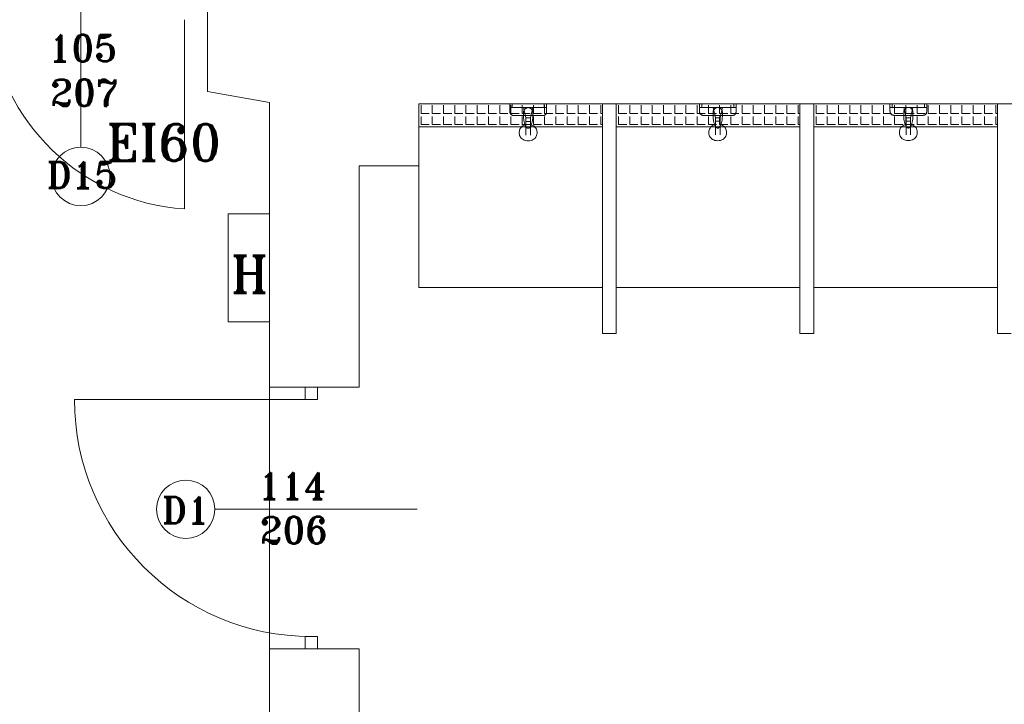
# Model space of a CAD drawing. Header units: millimetres. Extents: x -12354389001 to 271431, y -126469 to 48347.
# Tile 181 of 204: x -105454 to -105026, y -82434 to -82136. Entities that reach past the tile are written whole.
import ezdxf

# ---------------------------------------------------------------- set-up
doc = ezdxf.new("R2010")
doc.units = ezdxf.units.MM
doc.layers.get('0').update_dxf_attribs({"lineweight": 9})
for name, color, linetype, lineweight in [('ei30', 1, 'Continuous', 15), ('IS_Text_Odbiornikow_Therm', 7, 'Continuous', 5), ('koncepcja', 252, 'Continuous', 15), ('koncepcja linie przekrojowe', 252, 'Continuous', 20), ('LINIE PRZEKROJOWE', 7, 'Continuous', 13), ('OPISY', 255, 'Continuous', 9), ('stolarka', 252, 'Continuous', 9), ('WYPOSAZENIE', 7, 'Continuous', 15)]:
    doc.layers.add(name, color=color, linetype=linetype, lineweight=lineweight)
doc.styles.add('ROMANS-POTROJNY-0-8-W', font='ROMANT.SHX', dxfattribs={"width": 0.8})

# ---------------------------------------------------------------- blocks, each defined once
blk = doc.blocks.new('fds')
at = {"color": 252, "linetype": 'Continuous', "lineweight": 13}
for p, q in [((-9254.58, 22105.23), (-9254.58, 22152.23)), ((-9254.58, 22152.23), (-9236.58, 22152.23)), ((-9236.58, 22152.23), (-9236.58, 22105.23)), ((-9236.58, 22105.23), (-9254.58, 22105.23)), ((-9236.52, 22093.8), (-9236.52, 21977.8)), ((-9236.52, 21962.8), (-9236.52, 22078.2))]:
    blk.add_line(p, q, dxfattribs=at)
at = {"layer": 'koncepcja', "color": 252, "linetype": 'Continuous', "lineweight": 13}
for p, q in [((-9171.52, 22190.2), (-9171.52, 22200.2)), ((-9171.52, 22200.2), (-9091.52, 22200.2)), ((-9170.51, 22196.02), (-9170.51, 22199.58)), ((-9085.52, 22200.2), (-9005.52, 22200.2)), ((-8999.52, 22200.2), (-8919.52, 22200.2)), ((-9170.51, 22191.13), (-9170.51, 22194.69)), ((-9171.52, 22190.2), (-9171.52, 22190.2))]:
    blk.add_line(p, q, dxfattribs=at)
at = {"layer": 'koncepcja', "color": 7, "linetype": 'Continuous', "lineweight": 13}
for p, q in [((-9171.52, 22120.2), (-9171.52, 22200.2)), ((-9165.62, 22196.02), (-9165.62, 22199.58)), ((-9160.73, 22196.02), (-9160.73, 22199.58)), ((-9155.84, 22196.02), (-9155.84, 22199.58)), ((-9150.95, 22196.02), (-9150.95, 22199.58)), ((-9146.06, 22196.02), (-9146.06, 22199.58)), ((-9141.17, 22196.02), (-9141.17, 22199.58)), ((-9136.28, 22196.02), (-9136.28, 22199.58)), ((-9102.06, 22196.02), (-9102.06, 22199.58)), ((-9097.17, 22196.02), (-9097.17, 22199.58)), ((-9092.28, 22196.02), (-9092.28, 22199.58)), ((-9091.52, 22200.2), (-9091.52, 22190.2)), ((-9091.52, 22200.2), (-9091.52, 22120.2)), ((-9085.52, 22190.2), (-9085.52, 22200.2)), ((-9085.52, 22120.2), (-9085.52, 22200.2)), ((-9084.51, 22196.02), (-9084.51, 22199.58)), ((-9079.62, 22196.02), (-9079.62, 22199.58)), ((-9074.73, 22196.02), (-9074.73, 22199.58)), ((-9069.84, 22196.02), (-9069.84, 22199.58)), ((-9064.95, 22196.02), (-9064.95, 22199.58)), ((-9060.06, 22196.02), (-9060.06, 22199.58)), ((-9020.95, 22196.02), (-9020.95, 22199.58)), ((-9016.06, 22196.02), (-9016.06, 22199.58)), ((-9011.17, 22196.02), (-9011.17, 22199.58)), ((-9006.28, 22196.02), (-9006.28, 22199.58)), ((-9005.52, 22200.2), (-9005.52, 22190.2)), ((-9005.52, 22200.2), (-9005.52, 22120.2)), ((-8999.52, 22190.2), (-8999.52, 22200.2)), ((-8999.52, 22120.2), (-8999.52, 22200.2)), ((-8998.51, 22196.02), (-8998.51, 22199.58)), ((-8993.62, 22196.02), (-8993.62, 22199.58)), ((-8988.73, 22196.02), (-8988.73, 22199.58)), ((-8983.84, 22196.02), (-8983.84, 22199.58)), ((-8978.95, 22196.02), (-8978.95, 22199.58)), ((-8934.95, 22196.02), (-8934.95, 22199.58)), ((-8930.06, 22196.02), (-8930.06, 22199.58)), ((-8925.17, 22196.02), (-8925.17, 22199.58)), ((-8920.28, 22196.02), (-8920.28, 22199.58)), ((-8919.52, 22200.2), (-8919.52, 22190.2)), ((-8919.52, 22200.2), (-8919.52, 22120.2)), ((-9170.51, 22196.02), (-9166.95, 22196.02)), ((-9165.62, 22196.02), (-9162.06, 22196.02)), ((-9165.62, 22191.13), (-9165.62, 22194.69)), ((-9160.73, 22196.02), (-9157.17, 22196.02)), ((-9160.73, 22191.13), (-9160.73, 22194.69)), ((-9155.84, 22196.02), (-9152.28, 22196.02)), ((-9155.84, 22191.13), (-9155.84, 22194.69)), ((-9150.95, 22196.02), (-9147.4, 22196.02)), ((-9150.95, 22191.13), (-9150.95, 22194.69)), ((-9146.06, 22196.02), (-9142.51, 22196.02)), ((-9146.06, 22191.13), (-9146.06, 22194.69)), ((-9141.17, 22196.02), (-9137.62, 22196.02)), ((-9141.17, 22191.13), (-9141.17, 22194.69)), ((-9136.28, 22191.13), (-9136.28, 22194.69)), ((-9102.06, 22196.02), (-9098.5, 22196.02)), ((-9102.06, 22191.13), (-9102.06, 22194.69)), ((-9097.17, 22196.02), (-9093.61, 22196.02)), ((-9097.17, 22191.13), (-9097.17, 22194.69)), ((-9092.28, 22196.02), (-9091.52, 22196.02)), ((-9092.28, 22191.13), (-9092.28, 22194.69)), ((-9084.51, 22196.02), (-9080.95, 22196.02)), ((-9084.51, 22191.13), (-9084.51, 22194.69)), ((-9079.62, 22196.02), (-9076.06, 22196.02)), ((-9079.62, 22191.13), (-9079.62, 22194.69)), ((-9074.73, 22196.02), (-9071.17, 22196.02)), ((-9074.73, 22191.13), (-9074.73, 22194.69)), ((-9069.84, 22196.02), (-9066.28, 22196.02)), ((-9069.84, 22191.13), (-9069.84, 22194.69)), ((-9064.95, 22196.02), (-9061.4, 22196.02)), ((-9064.95, 22191.13), (-9064.95, 22194.69)), ((-9060.06, 22196.02), (-9056.51, 22196.02)), ((-9060.06, 22191.13), (-9060.06, 22194.69)), ((-9020.95, 22196.02), (-9017.39, 22196.02)), ((-9020.95, 22191.13), (-9020.95, 22194.69)), ((-9016.06, 22196.02), (-9012.5, 22196.02)), ((-9016.06, 22191.13), (-9016.06, 22194.69)), ((-9011.17, 22196.02), (-9007.61, 22196.02)), ((-9011.17, 22191.13), (-9011.17, 22194.69)), ((-9006.28, 22196.02), (-9005.52, 22196.02)), ((-9006.28, 22191.13), (-9006.28, 22194.69)), ((-8998.51, 22196.02), (-8994.95, 22196.02)), ((-8998.51, 22191.13), (-8998.51, 22194.69)), ((-8993.62, 22196.02), (-8990.06, 22196.02)), ((-8993.62, 22191.13), (-8993.62, 22194.69)), ((-8988.73, 22196.02), (-8985.17, 22196.02)), ((-8988.73, 22191.13), (-8988.73, 22194.69)), ((-8983.84, 22196.02), (-8980.28, 22196.02)), ((-8983.84, 22191.13), (-8983.84, 22194.69)), ((-8978.95, 22196.02), (-8975.4, 22196.02)), ((-8978.95, 22191.13), (-8978.95, 22194.69)), ((-8934.95, 22196.02), (-8931.39, 22196.02)), ((-8934.95, 22191.13), (-8934.95, 22194.69)), ((-8930.06, 22196.02), (-8926.5, 22196.02)), ((-8930.06, 22191.13), (-8930.06, 22194.69)), ((-8925.17, 22196.02), (-8921.61, 22196.02)), ((-8925.17, 22191.13), (-8925.17, 22194.69)), ((-8920.28, 22196.02), (-8919.52, 22196.02)), ((-8920.28, 22191.13), (-8920.28, 22194.69)), ((-9170.51, 22191.13), (-9166.95, 22191.13)), ((-9165.62, 22191.13), (-9162.06, 22191.13)), ((-9160.73, 22191.13), (-9157.17, 22191.13)), ((-9155.84, 22191.13), (-9152.28, 22191.13)), ((-9150.95, 22191.13), (-9147.4, 22191.13)), ((-9146.06, 22191.13), (-9142.51, 22191.13)), ((-9141.17, 22191.13), (-9137.62, 22191.13)), ((-9102.06, 22191.13), (-9098.5, 22191.13)), ((-9097.17, 22191.13), (-9093.61, 22191.13)), ((-9092.28, 22191.13), (-9091.52, 22191.13)), ((-9085.52, 22190.2), (-9085.52, 22190.2)), ((-9084.51, 22191.13), (-9080.95, 22191.13)), ((-9079.62, 22191.13), (-9076.06, 22191.13)), ((-9074.73, 22191.13), (-9071.17, 22191.13)), ((-9069.84, 22191.13), (-9066.28, 22191.13)), ((-9064.95, 22191.13), (-9061.4, 22191.13)), ((-9060.06, 22191.13), (-9056.51, 22191.13)), ((-9020.95, 22191.13), (-9017.39, 22191.13)), ((-9016.06, 22191.13), (-9012.5, 22191.13)), ((-9011.17, 22191.13), (-9007.61, 22191.13)), ((-9006.28, 22191.13), (-9005.52, 22191.13)), ((-8999.52, 22190.2), (-8999.52, 22190.2)), ((-8998.51, 22191.13), (-8994.95, 22191.13)), ((-8993.62, 22191.13), (-8990.06, 22191.13)), ((-8988.73, 22191.13), (-8985.17, 22191.13)), ((-8983.84, 22191.13), (-8980.28, 22191.13)), ((-8978.95, 22191.13), (-8975.4, 22191.13)), ((-8934.95, 22191.13), (-8931.39, 22191.13)), ((-8930.06, 22191.13), (-8926.5, 22191.13)), ((-8925.17, 22191.13), (-8921.61, 22191.13)), ((-8920.28, 22191.13), (-8919.52, 22191.13)), ((-9091.52, 22120.2), (-9171.52, 22120.2)), ((-9005.52, 22120.2), (-9085.52, 22120.2)), ((-8919.52, 22120.2), (-8999.52, 22120.2))]:
    blk.add_line(p, q, dxfattribs=at)
at = {"layer": 'koncepcja linie przekrojowe', "color": 7, "linetype": 'Continuous', "lineweight": 13}
for p, q in [((-9091.52, 22100.2), (-9091.52, 22200.2)), ((-9085.52, 22200.2), (-9085.52, 22100.2)), ((-9005.52, 22100.2), (-9005.52, 22200.2)), ((-8999.52, 22200.2), (-8999.52, 22100.2)), ((-8919.52, 22100.2), (-8919.52, 22200.2)), ((-9085.52, 22100.2), (-9091.52, 22100.2)), ((-8999.52, 22100.2), (-9005.52, 22100.2)), ((-8913.52, 22100.2), (-8919.52, 22100.2))]:
    blk.add_line(p, q, dxfattribs=at)
at = {"layer": 'LINIE PRZEKROJOWE', "color": 252, "linetype": 'Continuous', "lineweight": 13}
for p, q in [((-9263.58, 22246.79), (-9263.58, 22205.56)), ((-9263.58, 22205.56), (-9236.58, 22200.8)), ((-9236.52, 22200.8), (-9236.52, 22200.8)), ((-9236.52, 22093.8), (-9236.52, 22200.8)), ((-9236.52, 22076.8), (-9236.52, 22200.8)), ((-9082.52, 22200.2), (-9171.52, 22200.2)), ((-9171.52, 22200.2), (-9171.52, 22173.2)), ((-9171.52, 22173.2), (-9171.52, 22200.2)), ((-8968.52, 22200.2), (-9082.52, 22200.2)), ((-8672.52, 22200.2), (-8968.52, 22200.2)), ((-9197.52, 22076.8), (-9197.52, 22173.2)), ((-9197.52, 22173.2), (-9171.52, 22173.2)), ((-9171.52, 22173.2), (-9197.52, 22173.2)), ((-9197.52, 22173.2), (-9171.52, 22173.2)), ((-9236.52, 22076.8), (-9197.52, 22076.8)), ((-9236.52, 21962.8), (-9197.53, 21962.8)), ((-9236.52, 21840.2), (-9236.52, 21962.8)), ((-9197.53, 21962.8), (-9197.52, 21856.2))]:
    blk.add_line(p, q, dxfattribs=at)
at = {"layer": 'OPISY', "color": 252, "linetype": 'Continuous', "lineweight": 13}
for p, q in [((-9318.69, 22181.23), (-9318.69, 22269.33)), ((-9260.29, 22023.63), (-9172.19, 22023.63))]:
    blk.add_line(p, q, dxfattribs=at)
for centre in [(-9318.69, 22168.53), (-9272.99, 22023.63)]:
    blk.add_circle(centre, 12.7, dxfattribs=at)
at = {"layer": 'stolarka', "color": 252, "linetype": 'Continuous', "lineweight": 13}
blk.add_line((-9273.58, 22236.79), (-9273.58, 22154.39), dxfattribs=at)
at = {"layer": 'stolarka', "color": 252, "linetype": 'Continuous', "lineweight": 13, "transparency": 33554684}
for p, q in [((-9221.01, 22076.8), (-9215.58, 22076.8)), ((-9221.01, 22071.37), (-9221.01, 22076.8)), ((-9215.58, 22076.8), (-9215.58, 22071.37)), ((-9218.3, 22071.37), (-9321.44, 22071.37)), ((-9215.58, 22071.37), (-9221.01, 22071.37)), ((-9221.01, 21962.8), (-9221.01, 21968.22)), ((-9221.01, 21968.22), (-9215.58, 21968.22)), ((-9215.58, 21968.22), (-9215.58, 21962.8)), ((-9215.58, 21962.8), (-9221.01, 21962.8))]:
    blk.add_line(p, q, dxfattribs=at)
at = {"layer": 'stolarka', "color": 252, "linetype": 'Continuous', "lineweight": 13}
blk.add_arc((-9267.37, 22245.84), 91.66, 185.6669, 266.1133, dxfattribs=at)
at = {"layer": 'stolarka', "color": 252, "linetype": 'Continuous', "lineweight": 13, "transparency": 33554684}
blk.add_arc((-9218.3, 22071.37), 103.14, 180, 270, dxfattribs=at)
at = {"layer": 'WYPOSAZENIE', "color": 252, "linetype": 'Continuous', "lineweight": 13}
for p, q in [((-9131.88, 22198.52), (-9131.88, 22200.02)), ((-9130.88, 22198.52), (-9131.88, 22198.52)), ((-9130.88, 22200.02), (-9130.88, 22198.52)), ((-9121.88, 22198.52), (-9125.88, 22198.52)), ((-9116.88, 22198.52), (-9116.88, 22200.02)), ((-9115.88, 22198.52), (-9116.88, 22198.52)), ((-9115.88, 22200.02), (-9115.88, 22198.52)), ((-9049.31, 22198.59), (-9049.31, 22200.09)), ((-9048.31, 22198.59), (-9049.31, 22198.59)), ((-9048.31, 22200.09), (-9048.31, 22198.59)), ((-9039.31, 22198.59), (-9043.31, 22198.59)), ((-9034.31, 22198.59), (-9034.31, 22200.09)), ((-9033.31, 22198.59), (-9034.31, 22198.59)), ((-9033.31, 22200.09), (-9033.31, 22198.59)), ((-8966.3, 22198.63), (-8966.3, 22200.13)), ((-8965.3, 22198.63), (-8966.3, 22198.63)), ((-8965.3, 22200.13), (-8965.3, 22198.63)), ((-8956.3, 22198.63), (-8960.3, 22198.63)), ((-8951.3, 22198.63), (-8951.3, 22200.13)), ((-8950.3, 22198.63), (-8951.3, 22198.63)), ((-8950.3, 22200.13), (-8950.3, 22198.63))]:
    blk.add_line(p, q, dxfattribs=at)
at = {"layer": 'WYPOSAZENIE', "color": 7, "linetype": 'Continuous', "lineweight": 13}
for p, q in [((-9131.39, 22196.02), (-9131.39, 22199.58)), ((-9126.5, 22196.02), (-9126.5, 22199.58)), ((-9125.88, 22198.52), (-9124.88, 22194.02)), ((-9122.88, 22194.02), (-9121.88, 22198.52)), ((-9121.61, 22196.02), (-9121.61, 22199.58)), ((-9116.72, 22196.02), (-9116.72, 22199.58)), ((-9111.84, 22196.02), (-9111.84, 22199.58)), ((-9106.95, 22196.02), (-9106.95, 22199.58)), ((-9055.17, 22196.02), (-9055.17, 22199.58)), ((-9050.28, 22196.02), (-9050.28, 22199.58)), ((-9045.39, 22196.02), (-9045.39, 22199.58)), ((-9043.31, 22198.59), (-9042.31, 22194.09)), ((-9040.5, 22196.02), (-9040.5, 22199.58)), ((-9040.31, 22194.09), (-9039.31, 22198.59)), ((-9035.61, 22196.02), (-9035.61, 22199.58)), ((-9030.72, 22196.02), (-9030.72, 22199.58)), ((-9025.84, 22196.02), (-9025.84, 22199.58)), ((-8974.06, 22196.02), (-8974.06, 22199.58)), ((-8969.17, 22196.02), (-8969.17, 22199.58)), ((-8964.28, 22196.02), (-8964.28, 22199.58)), ((-8960.3, 22198.63), (-8959.3, 22194.13)), ((-8959.39, 22196.02), (-8959.39, 22199.58)), ((-8957.3, 22194.13), (-8956.3, 22198.63)), ((-8954.5, 22196.02), (-8954.5, 22199.58)), ((-8949.61, 22196.02), (-8949.61, 22199.58)), ((-8944.72, 22196.02), (-8944.72, 22199.58)), ((-8939.84, 22196.02), (-8939.84, 22199.58)), ((-9136.28, 22196.02), (-9132.73, 22196.02)), ((-9131.39, 22196.02), (-9127.84, 22196.02)), ((-9131.39, 22191.13), (-9131.39, 22194.69)), ((-9126.5, 22196.02), (-9122.95, 22196.02)), ((-9126.5, 22191.13), (-9126.5, 22194.69)), ((-9124.88, 22194.02), (-9122.88, 22194.02)), ((-9121.61, 22196.02), (-9118.06, 22196.02)), ((-9121.61, 22191.13), (-9121.61, 22194.69)), ((-9116.72, 22196.02), (-9113.17, 22196.02)), ((-9116.72, 22191.13), (-9116.72, 22194.69)), ((-9111.84, 22196.02), (-9108.28, 22196.02)), ((-9111.84, 22191.13), (-9111.84, 22194.69)), ((-9106.95, 22196.02), (-9103.39, 22196.02)), ((-9106.95, 22191.13), (-9106.95, 22194.69)), ((-9055.17, 22196.02), (-9051.62, 22196.02)), ((-9055.17, 22191.13), (-9055.17, 22194.69)), ((-9050.28, 22196.02), (-9046.73, 22196.02)), ((-9050.28, 22191.13), (-9050.28, 22194.69)), ((-9045.39, 22196.02), (-9041.84, 22196.02)), ((-9045.39, 22191.13), (-9045.39, 22194.69)), ((-9042.31, 22194.09), (-9040.31, 22194.09)), ((-9040.5, 22196.02), (-9036.95, 22196.02)), ((-9040.5, 22191.13), (-9040.5, 22194.69)), ((-9035.61, 22196.02), (-9032.06, 22196.02)), ((-9035.61, 22191.13), (-9035.61, 22194.69)), ((-9030.72, 22196.02), (-9027.17, 22196.02)), ((-9030.72, 22191.13), (-9030.72, 22194.69)), ((-9025.84, 22196.02), (-9022.28, 22196.02)), ((-9025.84, 22191.13), (-9025.84, 22194.69)), ((-8974.06, 22196.02), (-8970.51, 22196.02)), ((-8974.06, 22191.13), (-8974.06, 22194.69)), ((-8969.17, 22196.02), (-8965.62, 22196.02)), ((-8969.17, 22191.13), (-8969.17, 22194.69)), ((-8964.28, 22196.02), (-8960.73, 22196.02)), ((-8964.28, 22191.13), (-8964.28, 22194.69)), ((-8959.39, 22196.02), (-8955.84, 22196.02)), ((-8959.39, 22191.13), (-8959.39, 22194.69)), ((-8959.3, 22194.13), (-8957.3, 22194.13)), ((-8954.5, 22196.02), (-8950.95, 22196.02)), ((-8954.5, 22191.13), (-8954.5, 22194.69)), ((-8949.61, 22196.02), (-8946.06, 22196.02)), ((-8949.61, 22191.13), (-8949.61, 22194.69)), ((-8944.72, 22196.02), (-8941.17, 22196.02)), ((-8944.72, 22191.13), (-8944.72, 22194.69)), ((-8939.84, 22196.02), (-8936.28, 22196.02)), ((-8939.84, 22191.13), (-8939.84, 22194.69)), ((-9171.52, 22190.2), (-9091.52, 22190.2)), ((-9091.52, 22190.2), (-9171.52, 22190.2)), ((-9136.28, 22191.13), (-9132.73, 22191.13)), ((-9131.39, 22191.13), (-9127.84, 22191.13)), ((-9126.5, 22191.13), (-9122.95, 22191.13)), ((-9122.88, 22192.52), (-9124.88, 22192.52)), ((-9124.88, 22192.52), (-9124.88, 22186.52)), ((-9122.88, 22186.52), (-9122.88, 22192.52)), ((-9121.61, 22191.13), (-9118.06, 22191.13)), ((-9116.72, 22191.13), (-9113.17, 22191.13)), ((-9111.84, 22191.13), (-9108.28, 22191.13)), ((-9106.95, 22191.13), (-9103.39, 22191.13)), ((-9085.52, 22190.2), (-9005.52, 22190.2)), ((-9005.52, 22190.2), (-9085.52, 22190.2)), ((-9055.17, 22191.13), (-9051.62, 22191.13)), ((-9050.28, 22191.13), (-9046.73, 22191.13)), ((-9045.39, 22191.13), (-9041.84, 22191.13)), ((-9040.31, 22192.59), (-9042.31, 22192.59)), ((-9042.31, 22192.59), (-9042.31, 22186.59)), ((-9040.5, 22191.13), (-9036.95, 22191.13)), ((-9040.31, 22186.59), (-9040.31, 22192.59)), ((-9035.61, 22191.13), (-9032.06, 22191.13)), ((-9030.72, 22191.13), (-9027.17, 22191.13)), ((-9025.84, 22191.13), (-9022.28, 22191.13)), ((-8999.52, 22190.2), (-8919.52, 22190.2)), ((-8919.52, 22190.2), (-8999.52, 22190.2)), ((-8974.06, 22191.13), (-8970.51, 22191.13)), ((-8969.17, 22191.13), (-8965.62, 22191.13)), ((-8964.28, 22191.13), (-8960.73, 22191.13)), ((-8959.39, 22191.13), (-8955.84, 22191.13)), ((-8957.3, 22192.63), (-8959.3, 22192.63)), ((-8959.3, 22192.63), (-8959.3, 22186.63)), ((-8957.3, 22186.63), (-8957.3, 22192.63)), ((-8954.5, 22191.13), (-8950.95, 22191.13)), ((-8949.61, 22191.13), (-8946.06, 22191.13)), ((-8944.72, 22191.13), (-8941.17, 22191.13)), ((-8939.84, 22191.13), (-8936.28, 22191.13))]:
    blk.add_line(p, q, dxfattribs=at)
blk.add_lwpolyline([(-9085.52, 22200.2), (-9005.52, 22200.2), (-9005.52, 22190.2), (-9085.52, 22190.2)], close=True, dxfattribs=at)
blk.add_lwpolyline([(-9085.52, 22190.2), (-9085.52, 22190.2), (-9005.52, 22190.2)], dxfattribs=at)
for points, knots in [([(-9131.88, 22197.02), (-9131.88, 22197.11), (-9131.88, 22197.27), (-9131.88, 22197.51), (-9131.88, 22197.72), (-9131.88, 22197.91), (-9131.88, 22198.07), (-9131.88, 22198.2), (-9131.88, 22198.31), (-9131.88, 22198.4), (-9131.88, 22198.46), (-9131.88, 22198.5), (-9131.88, 22198.52), (-9131.88, 22198.52)], [0, 0, 0, 0, 0.260331, 0.495868, 0.706612, 0.892562, 1.053719, 1.190083, 1.301653, 1.38843, 1.450413, 1.487603, 1.5, 1.5, 1.5, 1.5]), ([(-9125.88, 22196.52), (-9125.88, 22196.61), (-9125.86, 22196.8), (-9125.79, 22197.06), (-9125.68, 22197.32), (-9125.54, 22197.57), (-9125.36, 22197.79), (-9125.15, 22198), (-9124.93, 22198.18), (-9124.68, 22198.32), (-9124.42, 22198.43), (-9124.15, 22198.5), (-9123.97, 22198.52), (-9123.88, 22198.52)], [0, 0, 0, 0, 0.273037, 0.549292, 0.830058, 1.115075, 1.403036, 1.692041, 1.980001, 2.265018, 2.545785, 2.82204, 3.095076, 3.095076, 3.095076, 3.095076]), ([(-9123.88, 22198.52), (-9123.79, 22198.52), (-9123.61, 22198.5), (-9123.34, 22198.43), (-9123.08, 22198.32), (-9122.83, 22198.18), (-9122.61, 22198), (-9122.4, 22197.79), (-9122.22, 22197.57), (-9122.08, 22197.32), (-9121.97, 22197.06), (-9121.9, 22196.8), (-9121.88, 22196.61), (-9121.88, 22196.52)], [0, 0, 0, 0, 0.273037, 0.549292, 0.830058, 1.115075, 1.403036, 1.692041, 1.980001, 2.265018, 2.545785, 2.82204, 3.095076, 3.095076, 3.095076, 3.095076]), ([(-9115.88, 22198.52), (-9115.88, 22198.52), (-9115.88, 22198.5), (-9115.88, 22198.46), (-9115.88, 22198.4), (-9115.88, 22198.31), (-9115.88, 22198.2), (-9115.88, 22198.07), (-9115.88, 22197.91), (-9115.88, 22197.72), (-9115.88, 22197.51), (-9115.88, 22197.27), (-9115.88, 22197.11), (-9115.88, 22197.02)], [0, 0, 0, 0, 0.012397, 0.049587, 0.11157, 0.198347, 0.309917, 0.446281, 0.607438, 0.793388, 1.004132, 1.239669, 1.5, 1.5, 1.5, 1.5]), ([(-9049.31, 22197.09), (-9049.31, 22197.18), (-9049.31, 22197.34), (-9049.31, 22197.58), (-9049.31, 22197.79), (-9049.31, 22197.97), (-9049.31, 22198.14), (-9049.31, 22198.27), (-9049.31, 22198.38), (-9049.31, 22198.47), (-9049.31, 22198.53), (-9049.31, 22198.57), (-9049.31, 22198.59), (-9049.31, 22198.59)], [0, 0, 0, 0, 0.260331, 0.495868, 0.706612, 0.892562, 1.053719, 1.190083, 1.301653, 1.38843, 1.450413, 1.487603, 1.5, 1.5, 1.5, 1.5]), ([(-9043.31, 22196.59), (-9043.31, 22196.68), (-9043.3, 22196.86), (-9043.23, 22197.13), (-9043.12, 22197.39), (-9042.97, 22197.64), (-9042.79, 22197.86), (-9042.59, 22198.07), (-9042.36, 22198.25), (-9042.12, 22198.39), (-9041.86, 22198.5), (-9041.59, 22198.57), (-9041.4, 22198.59), (-9041.31, 22198.59)], [0, 0, 0, 0, 0.273037, 0.549292, 0.830058, 1.115075, 1.403036, 1.692041, 1.980001, 2.265018, 2.545785, 2.82204, 3.095076, 3.095076, 3.095076, 3.095076]), ([(-9041.31, 22198.59), (-9041.22, 22198.59), (-9041.04, 22198.57), (-9040.77, 22198.5), (-9040.51, 22198.39), (-9040.27, 22198.25), (-9040.04, 22198.07), (-9039.83, 22197.86), (-9039.66, 22197.64), (-9039.51, 22197.39), (-9039.4, 22197.13), (-9039.33, 22196.86), (-9039.31, 22196.68), (-9039.31, 22196.59)], [0, 0, 0, 0, 0.273037, 0.549292, 0.830058, 1.115075, 1.403036, 1.692041, 1.980001, 2.265018, 2.545785, 2.82204, 3.095076, 3.095076, 3.095076, 3.095076]), ([(-9033.31, 22198.59), (-9033.31, 22198.59), (-9033.31, 22198.57), (-9033.31, 22198.53), (-9033.31, 22198.47), (-9033.31, 22198.38), (-9033.31, 22198.27), (-9033.31, 22198.14), (-9033.31, 22197.97), (-9033.31, 22197.79), (-9033.31, 22197.58), (-9033.31, 22197.34), (-9033.31, 22197.18), (-9033.31, 22197.09)], [0, 0, 0, 0, 0.012397, 0.049587, 0.11157, 0.198347, 0.309917, 0.446281, 0.607438, 0.793388, 1.004132, 1.239669, 1.5, 1.5, 1.5, 1.5]), ([(-8966.3, 22197.13), (-8966.3, 22197.22), (-8966.3, 22197.39), (-8966.3, 22197.62), (-8966.3, 22197.83), (-8966.3, 22198.02), (-8966.3, 22198.18), (-8966.3, 22198.32), (-8966.3, 22198.43), (-8966.3, 22198.52), (-8966.3, 22198.58), (-8966.3, 22198.61), (-8966.3, 22198.63), (-8966.3, 22198.63)], [0, 0, 0, 0, 0.260331, 0.495868, 0.706612, 0.892562, 1.053719, 1.190083, 1.301653, 1.38843, 1.450413, 1.487603, 1.5, 1.5, 1.5, 1.5]), ([(-8960.3, 22196.63), (-8960.3, 22196.73), (-8960.28, 22196.91), (-8960.21, 22197.18), (-8960.1, 22197.44), (-8959.96, 22197.68), (-8959.78, 22197.91), (-8959.58, 22198.11), (-8959.35, 22198.29), (-8959.1, 22198.44), (-8958.84, 22198.55), (-8958.58, 22198.62), (-8958.39, 22198.63), (-8958.3, 22198.63)], [0, 0, 0, 0, 0.273037, 0.549292, 0.830058, 1.115075, 1.403036, 1.692041, 1.980001, 2.265018, 2.545785, 2.82204, 3.095076, 3.095076, 3.095076, 3.095076]), ([(-8958.3, 22198.63), (-8958.21, 22198.63), (-8958.03, 22198.62), (-8957.76, 22198.55), (-8957.5, 22198.44), (-8957.25, 22198.29), (-8957.03, 22198.11), (-8956.82, 22197.91), (-8956.65, 22197.68), (-8956.5, 22197.44), (-8956.39, 22197.18), (-8956.32, 22196.91), (-8956.3, 22196.73), (-8956.3, 22196.63)], [0, 0, 0, 0, 0.273037, 0.549292, 0.830058, 1.115075, 1.403036, 1.692041, 1.980001, 2.265018, 2.545785, 2.82204, 3.095076, 3.095076, 3.095076, 3.095076]), ([(-8950.3, 22198.63), (-8950.3, 22198.63), (-8950.3, 22198.61), (-8950.3, 22198.58), (-8950.3, 22198.52), (-8950.3, 22198.43), (-8950.3, 22198.32), (-8950.3, 22198.18), (-8950.3, 22198.02), (-8950.3, 22197.83), (-8950.3, 22197.62), (-8950.3, 22197.39), (-8950.3, 22197.22), (-8950.3, 22197.13)], [0, 0, 0, 0, 0.012397, 0.049587, 0.11157, 0.198347, 0.309917, 0.446281, 0.607438, 0.793388, 1.004132, 1.239669, 1.5, 1.5, 1.5, 1.5]), ([(-9129.88, 22195.02), (-9129.97, 22195.02), (-9130.15, 22195.03), (-9130.42, 22195.07), (-9130.68, 22195.14), (-9130.93, 22195.24), (-9131.15, 22195.37), (-9131.36, 22195.54), (-9131.54, 22195.76), (-9131.69, 22196.01), (-9131.8, 22196.31), (-9131.87, 22196.65), (-9131.88, 22196.89), (-9131.88, 22197.02)], [0, 0, 0, 0, 0.272276, 0.542692, 0.810227, 1.07504, 1.338798, 1.604973, 1.87895, 2.16785, 2.480019, 2.824368, 3.209791, 3.209791, 3.209791, 3.209791]), ([(-9117.88, 22195.02), (-9118.18, 22195.02), (-9118.81, 22195.02), (-9119.81, 22195.02), (-9120.91, 22195.02), (-9122.07, 22195.02), (-9123.27, 22195.02), (-9124.49, 22195.02), (-9125.69, 22195.02), (-9126.86, 22195.02), (-9127.95, 22195.02), (-9128.95, 22195.02), (-9129.58, 22195.02), (-9129.88, 22195.02)], [0, 0, 0, 0, 0.888054, 1.897821, 3.002254, 4.174305, 5.386927, 6.613073, 7.825695, 8.997746, 10.102179, 11.111946, 12, 12, 12, 12]), ([(-9125.88, 22194.52), (-9125.88, 22194.57), (-9125.88, 22194.68), (-9125.88, 22194.84), (-9125.88, 22195.03), (-9125.88, 22195.22), (-9125.88, 22195.42), (-9125.88, 22195.62), (-9125.88, 22195.82), (-9125.88, 22196.02), (-9125.88, 22196.2), (-9125.88, 22196.37), (-9125.88, 22196.47), (-9125.88, 22196.52)], [0, 0, 0, 0, 0.148009, 0.316304, 0.500376, 0.695718, 0.897821, 1.102179, 1.304282, 1.499624, 1.683696, 1.851991, 2, 2, 2, 2]), ([(-9123.88, 22189.52), (-9123.97, 22189.52), (-9124.17, 22189.57), (-9124.44, 22189.76), (-9124.7, 22190.04), (-9124.94, 22190.41), (-9125.16, 22190.85), (-9125.37, 22191.36), (-9125.54, 22191.92), (-9125.69, 22192.53), (-9125.8, 22193.18), (-9125.86, 22193.84), (-9125.88, 22194.29), (-9125.88, 22194.52)], [0, 0, 0, 0, 0.278538, 0.596972, 0.9738, 1.412854, 1.910826, 2.461075, 3.055384, 3.684814, 4.34019, 5.012423, 5.692788, 5.692788, 5.692788, 5.692788]), ([(-9124.88, 22194.02), (-9124.88, 22193.89), (-9124.88, 22193.65), (-9124.88, 22193.3), (-9124.88, 22193), (-9124.88, 22192.72), (-9124.88, 22192.46), (-9124.88, 22192.22), (-9124.88, 22191.99), (-9124.88, 22191.76), (-9124.88, 22191.52), (-9124.88, 22191.28), (-9124.88, 22191.11), (-9124.88, 22191.02)], [0, 0, 0, 0, 0.385424, 0.728024, 1.03456, 1.311796, 1.566491, 1.805409, 2.035312, 2.26296, 2.495116, 2.738542, 3, 3, 3, 3]), ([(-9121.88, 22194.52), (-9121.88, 22194.29), (-9121.9, 22193.84), (-9121.97, 22193.18), (-9122.07, 22192.53), (-9122.22, 22191.92), (-9122.39, 22191.36), (-9122.6, 22190.85), (-9122.82, 22190.41), (-9123.06, 22190.04), (-9123.32, 22189.76), (-9123.59, 22189.57), (-9123.79, 22189.52), (-9123.88, 22189.52)], [0, 0, 0, 0, 0.680365, 1.352598, 2.007974, 2.637404, 3.231713, 3.781963, 4.279934, 4.718988, 5.095816, 5.41425, 5.692788, 5.692788, 5.692788, 5.692788]), ([(-9121.88, 22196.52), (-9121.88, 22196.48), (-9121.88, 22196.38), (-9121.88, 22196.24), (-9121.88, 22196.1), (-9121.88, 22195.95), (-9121.88, 22195.79), (-9121.88, 22195.62), (-9121.88, 22195.43), (-9121.88, 22195.23), (-9121.88, 22195.01), (-9121.88, 22194.77), (-9121.88, 22194.61), (-9121.88, 22194.52)], [0, 0, 0, 0, 0.136739, 0.275733, 0.419234, 0.569497, 0.728775, 0.899324, 1.083396, 1.283246, 1.501127, 1.739294, 2, 2, 2, 2]), ([(-9115.88, 22197.02), (-9115.88, 22196.89), (-9115.89, 22196.65), (-9115.92, 22196.31), (-9115.99, 22196.01), (-9116.09, 22195.76), (-9116.23, 22195.54), (-9116.4, 22195.37), (-9116.62, 22195.23), (-9116.87, 22195.13), (-9117.17, 22195.07), (-9117.51, 22195.03), (-9117.75, 22195.02), (-9117.88, 22195.02)], [0, 0, 0, 0, 0.384885, 0.724568, 1.024891, 1.293879, 1.542296, 1.783488, 2.031905, 2.300893, 2.601217, 2.940899, 3.325784, 3.325784, 3.325784, 3.325784]), ([(-9047.31, 22195.09), (-9047.4, 22195.09), (-9047.58, 22195.1), (-9047.85, 22195.14), (-9048.11, 22195.21), (-9048.36, 22195.31), (-9048.59, 22195.44), (-9048.79, 22195.61), (-9048.97, 22195.83), (-9049.12, 22196.08), (-9049.23, 22196.38), (-9049.3, 22196.72), (-9049.31, 22196.96), (-9049.31, 22197.09)], [0, 0, 0, 0, 0.272276, 0.542692, 0.810227, 1.07504, 1.338798, 1.604973, 1.87895, 2.16785, 2.480019, 2.824368, 3.209791, 3.209791, 3.209791, 3.209791]), ([(-9035.31, 22195.09), (-9035.61, 22195.09), (-9036.24, 22195.09), (-9037.24, 22195.09), (-9038.34, 22195.09), (-9039.5, 22195.09), (-9040.7, 22195.09), (-9041.92, 22195.09), (-9043.13, 22195.09), (-9044.29, 22195.09), (-9045.38, 22195.09), (-9046.38, 22195.09), (-9047.02, 22195.09), (-9047.31, 22195.09)], [0, 0, 0, 0, 0.888054, 1.897821, 3.002254, 4.174305, 5.386927, 6.613073, 7.825695, 8.997746, 10.102179, 11.111946, 12, 12, 12, 12]), ([(-9043.31, 22194.59), (-9043.31, 22194.64), (-9043.31, 22194.74), (-9043.31, 22194.91), (-9043.31, 22195.09), (-9043.31, 22195.29), (-9043.31, 22195.49), (-9043.31, 22195.69), (-9043.31, 22195.89), (-9043.31, 22196.09), (-9043.31, 22196.27), (-9043.31, 22196.43), (-9043.31, 22196.54), (-9043.31, 22196.59)], [0, 0, 0, 0, 0.148009, 0.316304, 0.500376, 0.695718, 0.897821, 1.102179, 1.304282, 1.499624, 1.683696, 1.851991, 2, 2, 2, 2]), ([(-9041.31, 22189.59), (-9041.41, 22189.59), (-9041.61, 22189.64), (-9041.88, 22189.83), (-9042.13, 22190.11), (-9042.37, 22190.47), (-9042.6, 22190.92), (-9042.8, 22191.43), (-9042.97, 22191.99), (-9043.12, 22192.6), (-9043.23, 22193.25), (-9043.3, 22193.91), (-9043.31, 22194.36), (-9043.31, 22194.59)], [0, 0, 0, 0, 0.278538, 0.596972, 0.9738, 1.412854, 1.910826, 2.461075, 3.055384, 3.684814, 4.34019, 5.012423, 5.692788, 5.692788, 5.692788, 5.692788]), ([(-9042.31, 22194.09), (-9042.31, 22193.96), (-9042.31, 22193.72), (-9042.31, 22193.37), (-9042.31, 22193.06), (-9042.31, 22192.79), (-9042.31, 22192.53), (-9042.31, 22192.29), (-9042.31, 22192.06), (-9042.31, 22191.83), (-9042.31, 22191.59), (-9042.31, 22191.35), (-9042.31, 22191.18), (-9042.31, 22191.09)], [0, 0, 0, 0, 0.385424, 0.728024, 1.03456, 1.311796, 1.566491, 1.805409, 2.035312, 2.26296, 2.495116, 2.738542, 3, 3, 3, 3]), ([(-9039.31, 22194.59), (-9039.31, 22194.36), (-9039.33, 22193.91), (-9039.4, 22193.25), (-9039.51, 22192.6), (-9039.65, 22191.99), (-9039.83, 22191.43), (-9040.03, 22190.92), (-9040.25, 22190.47), (-9040.49, 22190.11), (-9040.75, 22189.83), (-9041.02, 22189.64), (-9041.22, 22189.59), (-9041.31, 22189.59)], [0, 0, 0, 0, 0.680365, 1.352598, 2.007974, 2.637404, 3.231713, 3.781963, 4.279934, 4.718988, 5.095816, 5.41425, 5.692788, 5.692788, 5.692788, 5.692788]), ([(-9039.31, 22196.59), (-9039.31, 22196.54), (-9039.31, 22196.45), (-9039.31, 22196.31), (-9039.31, 22196.17), (-9039.31, 22196.02), (-9039.31, 22195.86), (-9039.31, 22195.69), (-9039.31, 22195.5), (-9039.31, 22195.3), (-9039.31, 22195.08), (-9039.31, 22194.84), (-9039.31, 22194.68), (-9039.31, 22194.59)], [0, 0, 0, 0, 0.136739, 0.275733, 0.419234, 0.569497, 0.728775, 0.899324, 1.083396, 1.283246, 1.501127, 1.739294, 2, 2, 2, 2]), ([(-9033.31, 22197.09), (-9033.31, 22196.96), (-9033.32, 22196.72), (-9033.36, 22196.38), (-9033.42, 22196.08), (-9033.53, 22195.83), (-9033.66, 22195.61), (-9033.84, 22195.44), (-9034.05, 22195.3), (-9034.31, 22195.2), (-9034.6, 22195.13), (-9034.94, 22195.1), (-9035.18, 22195.09), (-9035.31, 22195.09)], [0, 0, 0, 0, 0.384885, 0.724568, 1.024891, 1.293879, 1.542296, 1.783488, 2.031905, 2.300893, 2.601217, 2.940899, 3.325784, 3.325784, 3.325784, 3.325784]), ([(-8964.3, 22195.13), (-8964.39, 22195.13), (-8964.57, 22195.14), (-8964.84, 22195.18), (-8965.1, 22195.25), (-8965.35, 22195.35), (-8965.58, 22195.49), (-8965.78, 22195.66), (-8965.96, 22195.87), (-8966.11, 22196.12), (-8966.22, 22196.42), (-8966.29, 22196.76), (-8966.3, 22197.01), (-8966.3, 22197.13)], [0, 0, 0, 0, 0.272276, 0.542692, 0.810227, 1.07504, 1.338798, 1.604973, 1.87895, 2.16785, 2.480019, 2.824368, 3.209791, 3.209791, 3.209791, 3.209791]), ([(-8952.3, 22195.13), (-8952.6, 22195.13), (-8953.23, 22195.13), (-8954.23, 22195.13), (-8955.33, 22195.13), (-8956.49, 22195.13), (-8957.69, 22195.13), (-8958.91, 22195.13), (-8960.11, 22195.13), (-8961.28, 22195.13), (-8962.37, 22195.13), (-8963.37, 22195.13), (-8964.01, 22195.13), (-8964.3, 22195.13)], [0, 0, 0, 0, 0.888054, 1.897821, 3.002254, 4.174305, 5.386927, 6.613073, 7.825695, 8.997746, 10.102179, 11.111946, 12, 12, 12, 12]), ([(-8960.3, 22194.63), (-8960.3, 22194.68), (-8960.3, 22194.79), (-8960.3, 22194.96), (-8960.3, 22195.14), (-8960.3, 22195.33), (-8960.3, 22195.53), (-8960.3, 22195.74), (-8960.3, 22195.94), (-8960.3, 22196.13), (-8960.3, 22196.31), (-8960.3, 22196.48), (-8960.3, 22196.59), (-8960.3, 22196.63)], [0, 0, 0, 0, 0.148009, 0.316304, 0.500376, 0.695718, 0.897821, 1.102179, 1.304282, 1.499624, 1.683696, 1.851991, 2, 2, 2, 2]), ([(-8958.3, 22189.63), (-8958.39, 22189.63), (-8958.59, 22189.68), (-8958.86, 22189.87), (-8959.12, 22190.15), (-8959.36, 22190.52), (-8959.59, 22190.96), (-8959.79, 22191.47), (-8959.96, 22192.04), (-8960.11, 22192.65), (-8960.22, 22193.29), (-8960.28, 22193.96), (-8960.3, 22194.41), (-8960.3, 22194.63)], [0, 0, 0, 0, 0.278538, 0.596972, 0.9738, 1.412854, 1.910826, 2.461075, 3.055384, 3.684814, 4.34019, 5.012423, 5.692788, 5.692788, 5.692788, 5.692788]), ([(-8959.3, 22194.13), (-8959.3, 22194.01), (-8959.3, 22193.76), (-8959.3, 22193.42), (-8959.3, 22193.11), (-8959.3, 22192.83), (-8959.3, 22192.57), (-8959.3, 22192.33), (-8959.3, 22192.1), (-8959.3, 22191.87), (-8959.3, 22191.64), (-8959.3, 22191.39), (-8959.3, 22191.22), (-8959.3, 22191.13)], [0, 0, 0, 0, 0.385424, 0.728024, 1.03456, 1.311796, 1.566491, 1.805409, 2.035312, 2.26296, 2.495116, 2.738542, 3, 3, 3, 3]), ([(-8956.3, 22194.63), (-8956.3, 22194.41), (-8956.32, 22193.96), (-8956.39, 22193.29), (-8956.5, 22192.65), (-8956.64, 22192.04), (-8956.82, 22191.47), (-8957.02, 22190.96), (-8957.24, 22190.52), (-8957.48, 22190.15), (-8957.74, 22189.87), (-8958.01, 22189.68), (-8958.21, 22189.63), (-8958.3, 22189.63)], [0, 0, 0, 0, 0.680365, 1.352598, 2.007974, 2.637404, 3.231713, 3.781963, 4.279934, 4.718988, 5.095816, 5.41425, 5.692788, 5.692788, 5.692788, 5.692788]), ([(-8956.3, 22196.63), (-8956.3, 22196.59), (-8956.3, 22196.5), (-8956.3, 22196.36), (-8956.3, 22196.21), (-8956.3, 22196.06), (-8956.3, 22195.9), (-8956.3, 22195.73), (-8956.3, 22195.55), (-8956.3, 22195.35), (-8956.3, 22195.13), (-8956.3, 22194.89), (-8956.3, 22194.72), (-8956.3, 22194.63)], [0, 0, 0, 0, 0.136739, 0.275733, 0.419234, 0.569497, 0.728775, 0.899324, 1.083396, 1.283246, 1.501127, 1.739294, 2, 2, 2, 2]), ([(-8950.3, 22197.13), (-8950.3, 22197.01), (-8950.31, 22196.76), (-8950.35, 22196.42), (-8950.41, 22196.13), (-8950.51, 22195.87), (-8950.65, 22195.66), (-8950.82, 22195.48), (-8951.04, 22195.35), (-8951.29, 22195.25), (-8951.59, 22195.18), (-8951.93, 22195.14), (-8952.17, 22195.13), (-8952.3, 22195.13)], [0, 0, 0, 0, 0.384885, 0.724568, 1.024891, 1.293879, 1.542296, 1.783488, 2.031905, 2.300893, 2.601217, 2.940899, 3.325784, 3.325784, 3.325784, 3.325784]), ([(-9124.88, 22191.02), (-9125.22, 22190.98), (-9125.87, 22190.81), (-9126.68, 22190.27), (-9127.28, 22189.55), (-9127.65, 22188.7), (-9127.8, 22187.79), (-9127.73, 22186.87), (-9127.44, 22185.98), (-9126.9, 22185.18), (-9126.12, 22184.53), (-9125.08, 22184.11), (-9124.3, 22184.02), (-9123.88, 22184.02)], [0, 0, 0, 0, 1.028629, 1.971146, 2.882031, 3.790503, 4.705631, 5.62628, 6.55168, 7.491674, 8.475669, 9.556639, 10.80631, 10.80631, 10.80631, 10.80631]), ([(-9123.88, 22184.02), (-9123.46, 22184.02), (-9122.68, 22184.11), (-9121.64, 22184.53), (-9120.86, 22185.18), (-9120.33, 22185.98), (-9120.03, 22186.87), (-9119.96, 22187.79), (-9120.11, 22188.7), (-9120.48, 22189.55), (-9121.08, 22190.27), (-9121.89, 22190.81), (-9122.54, 22190.98), (-9122.88, 22191.02)], [0, 0, 0, 0, 1.249671, 2.330641, 3.314636, 4.25463, 5.18003, 6.100679, 7.015807, 7.924279, 8.835164, 9.777681, 10.80631, 10.80631, 10.80631, 10.80631]), ([(-9042.31, 22191.09), (-9042.65, 22191.05), (-9043.3, 22190.87), (-9044.12, 22190.34), (-9044.71, 22189.62), (-9045.08, 22188.77), (-9045.23, 22187.86), (-9045.16, 22186.94), (-9044.87, 22186.04), (-9044.33, 22185.24), (-9043.55, 22184.6), (-9042.51, 22184.17), (-9041.73, 22184.09), (-9041.31, 22184.09)], [0, 0, 0, 0, 1.028629, 1.971146, 2.882031, 3.790503, 4.705631, 5.62628, 6.55168, 7.491674, 8.475669, 9.556639, 10.80631, 10.80631, 10.80631, 10.80631]), ([(-9041.31, 22184.09), (-9040.9, 22184.09), (-9040.11, 22184.17), (-9039.08, 22184.6), (-9038.29, 22185.24), (-9037.76, 22186.04), (-9037.46, 22186.94), (-9037.4, 22187.86), (-9037.55, 22188.77), (-9037.92, 22189.62), (-9038.51, 22190.34), (-9039.33, 22190.87), (-9039.97, 22191.05), (-9040.31, 22191.09)], [0, 0, 0, 0, 1.249671, 2.330641, 3.314636, 4.25463, 5.18003, 6.100679, 7.015807, 7.924279, 8.835164, 9.777681, 10.80631, 10.80631, 10.80631, 10.80631]), ([(-8959.3, 22191.13), (-8959.64, 22191.09), (-8960.29, 22190.92), (-8961.1, 22190.38), (-8961.7, 22189.66), (-8962.07, 22188.82), (-8962.22, 22187.91), (-8962.15, 22186.98), (-8961.86, 22186.09), (-8961.32, 22185.29), (-8960.54, 22184.64), (-8959.5, 22184.22), (-8958.72, 22184.13), (-8958.3, 22184.13)], [0, 0, 0, 0, 1.028629, 1.971146, 2.882031, 3.790503, 4.705631, 5.62628, 6.55168, 7.491674, 8.475669, 9.556639, 10.80631, 10.80631, 10.80631, 10.80631]), ([(-8958.3, 22184.13), (-8957.88, 22184.13), (-8957.1, 22184.22), (-8956.06, 22184.64), (-8955.28, 22185.29), (-8954.75, 22186.09), (-8954.45, 22186.98), (-8954.38, 22187.91), (-8954.54, 22188.82), (-8954.91, 22189.66), (-8955.5, 22190.38), (-8956.31, 22190.92), (-8956.96, 22191.09), (-8957.3, 22191.13)], [0, 0, 0, 0, 1.249671, 2.330641, 3.314636, 4.25463, 5.18003, 6.100679, 7.015807, 7.924279, 8.835164, 9.777681, 10.80631, 10.80631, 10.80631, 10.80631])]:
    blk.add_open_spline(points, degree=3, knots=knots, dxfattribs=at)
at = {"layer": 'WYPOSAZENIE', "color": 252, "linetype": 'Continuous', "lineweight": 13}
for points in [[(-9131.88, 22198.52), (-9131.52, 22198.52), (-9130.72, 22198.52), (-9129.43, 22198.52), (-9127.97, 22198.52), (-9126.38, 22198.52), (-9124.72, 22198.52), (-9123.04, 22198.52), (-9121.38, 22198.52), (-9119.79, 22198.52), (-9118.33, 22198.52), (-9117.04, 22198.52), (-9116.24, 22198.52), (-9115.88, 22198.52)], [(-9049.31, 22198.59), (-9048.95, 22198.59), (-9048.16, 22198.59), (-9046.87, 22198.59), (-9045.4, 22198.59), (-9043.82, 22198.59), (-9042.16, 22198.59), (-9040.47, 22198.59), (-9038.81, 22198.59), (-9037.22, 22198.59), (-9035.76, 22198.59), (-9034.47, 22198.59), (-9033.67, 22198.59), (-9033.31, 22198.59)], [(-8966.3, 22198.63), (-8965.94, 22198.63), (-8965.14, 22198.63), (-8963.85, 22198.63), (-8962.39, 22198.63), (-8960.81, 22198.63), (-8959.14, 22198.63), (-8957.46, 22198.63), (-8955.8, 22198.63), (-8954.21, 22198.63), (-8952.75, 22198.63), (-8951.46, 22198.63), (-8950.66, 22198.63), (-8950.3, 22198.63)]]:
    blk.add_open_spline(points, degree=3, knots=[0, 0, 0, 0, 1.082645, 2.38843, 3.867769, 5.471074, 7.14876, 8.85124, 10.528926, 12.132231, 13.61157, 14.917355, 16, 16, 16, 16], dxfattribs=at)
at = {"layer": 'WYPOSAZENIE', "color": 7, "linetype": 'Continuous', "lineweight": 13}
for points in [[(-9122.88, 22191.02), (-9122.88, 22191.11), (-9122.88, 22191.29), (-9122.88, 22191.57), (-9122.88, 22191.84), (-9122.88, 22192.11), (-9122.88, 22192.38), (-9122.88, 22192.66), (-9122.88, 22192.93), (-9122.88, 22193.2), (-9122.88, 22193.48), (-9122.88, 22193.75), (-9122.88, 22193.93), (-9122.88, 22194.02)], [(-9040.31, 22191.09), (-9040.31, 22191.18), (-9040.31, 22191.36), (-9040.31, 22191.64), (-9040.31, 22191.91), (-9040.31, 22192.18), (-9040.31, 22192.45), (-9040.31, 22192.73), (-9040.31, 22193), (-9040.31, 22193.27), (-9040.31, 22193.54), (-9040.31, 22193.82), (-9040.31, 22194), (-9040.31, 22194.09)], [(-8957.3, 22191.13), (-8957.3, 22191.23), (-8957.3, 22191.41), (-8957.3, 22191.68), (-8957.3, 22191.95), (-8957.3, 22192.23), (-8957.3, 22192.5), (-8957.3, 22192.77), (-8957.3, 22193.04), (-8957.3, 22193.32), (-8957.3, 22193.59), (-8957.3, 22193.86), (-8957.3, 22194.04), (-8957.3, 22194.13)]]:
    blk.add_open_spline(points, degree=3, dxfattribs=at)
at = {"layer": 'ei30', "color": 252, "linetype": 'Continuous', "lineweight": 13, "style": 'ROMANS-POTROJNY-0-8-W'}
for s, p in [('EI60', (-9307.6, 22175.29)), ('H', (-9253.43, 22117.91))]:
    blk.add_text(s, height=16, dxfattribs=at).set_placement(p)
at = {"layer": 'OPISY', "color": 252, "linetype": 'Continuous', "lineweight": 13, "style": 'ROMANS-POTROJNY-0-8-W'}
for s, p in [('D15', (-9333.62, 22163.38)), ('D1', (-9283.38, 22017.49))]:
    blk.add_text(s, height=11.574, dxfattribs=at).set_placement(p)
at = {"layer": 'stolarka', "color": 252, "linetype": 'Continuous', "lineweight": 13, "style": 'ROMANS-POTROJNY-0-8-W'}
for s, p in [('105', (-9332.7, 22218.57)), ('207', (-9332.02, 22199.23)), ('114', (-9241.43, 22028.1)), ('206', (-9240.8, 22008.76))]:
    blk.add_text(s, height=11.574, dxfattribs=at).set_placement(p)

msp = doc.modelspace()

# ---------------------------------------------------------------- block references
at = {"layer": 'IS_Text_Odbiornikow_Therm', "color": 7, "ltscale": 0.5}
msp.add_blockref('fds', (-96109.164, -104372.956), dxfattribs=at)

doc.saveas('drawing.dxf')
